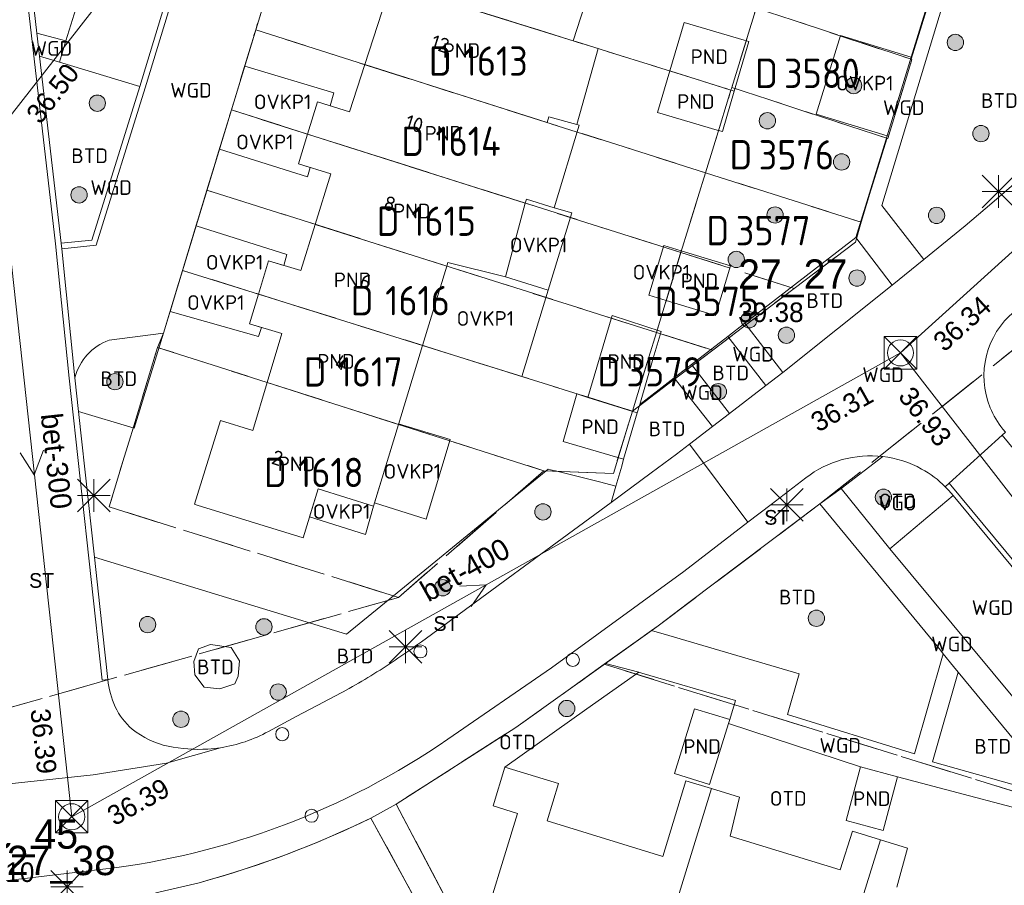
# Model space of a CAD drawing. Header units: metres. Extents: x 207644 to 210135, y 370459 to 373417.
# Tile 56 of 256: x 208578 to 208638, y 371413 to 371466. Entities that reach past the tile are written whole.
import ezdxf
from ezdxf.enums import TextEntityAlignment as Align

# ---------------------------------------------------------------- set-up
doc = ezdxf.new("R2010")
doc.units = ezdxf.units.M
doc.linetypes.add('HIDDEN2', pattern=[4.7625, 3.175, -1.5875])
for name, color, linetype in [('BTD', 7, 'Continuous'), ('combi_kolk', 7, 'Continuous'), ('CON_BxH300x300mm', 7, 'Continuous'), ('CON_BxH400x400mm', 7, 'Continuous'), ('CON_BxH500x500mm', 7, 'Continuous'), ('DMM_BxH300x300mm', 7, 'Continuous'), ('DMM_BxH400x400mm', 7, 'Continuous'), ('GB', 1, 'Continuous'), ('GB07', 1, 'Continuous'), ('GB11', 1, 'Continuous'), ('INV_BxH300x300mm', 7, 'Continuous'), ('INV_BxH400x400mm', 7, 'Continuous'), ('INV_BxH500x500mm', 7, 'Continuous'), ('KAD_Niet_vastgesteld_Perceel', 30, 'Continuous'), ('KAD_perceelnummer', 212, 'Continuous'), ('KAD_sectie', 212, 'Continuous'), ('KAD_Vastgesteld_Perceel', 212, 'Continuous'), ('KO_INSPECTIE', 7, 'Continuous'), ('NAR', 7, 'Continuous'), ('NLV_inspectieput', 7, 'Continuous'), ('NNR_inspectieput', 7, 'Continuous'), ('NOD_inspectieput', 7, 'Continuous'), ('OTD', 7, 'Continuous'), ('OVKP1', 7, 'Continuous'), ('PIJL', 7, 'Continuous'), ('PND', 7, 'Continuous'), ('VGO', 7, 'Continuous'), ('WGD', 7, 'Continuous')]:
    doc.layers.add(name, color=color, linetype=linetype)
for name, color, linetype, lineweight in [('GBOR', 7, 'Continuous', 25), ('GMV', 7, 'Continuous', 25), ('GP1', 7, 'Continuous', 30), ('Q21_lantaarnpaal', 1, 'Continuous', 0), ('Q26_boom', 72, 'Continuous', 0), ('Q28_rioolput', 153, 'Continuous', 0)]:
    doc.layers.add(name, color=color, linetype=linetype, lineweight=lineweight)
doc.styles.add('ISO', font='isocpeur.ttf', dxfattribs={"height": 1})
doc.styles.add('ISOCP', font='ISOCP.shx', dxfattribs={"height": 1.8})

# ---------------------------------------------------------------- blocks, each defined once
blk = doc.blocks.new('ACMAP_ANN_TEMPLATE_Niet_Vastgesteld_Perceelnummer')
at = {"layer": 'KAD_perceelnummer', "style": 'ISOCP'}
blk.add_attdef('Perceelnummer', text='', height=1.8, dxfattribs=at).set_placement((0, 0), align=Align.MIDDLE)
at = {"layer": 'KAD_sectie', "style": 'ISOCP'}
blk.add_attdef('sectie', text='', height=1.8, dxfattribs=at).set_placement((-2.7, 0), align=Align.MIDDLE_RIGHT)
blk = doc.blocks.new('ACMAP_ANN_TEMPLATE_Vastgesteld_Perceelnummer')
at = {"layer": 'KAD_perceelnummer', "style": 'ISOCP'}
blk.add_attdef('Perceelnummer', text='', height=1.8, dxfattribs=at).set_placement((0, 0), align=Align.MIDDLE)
at = {"layer": 'KAD_sectie', "style": 'ISOCP'}
blk.add_attdef('sectie', text='', height=1.8, dxfattribs=at).set_placement((-2.7, 0), align=Align.MIDDLE_RIGHT)
blk = doc.blocks.new('Q26')
blk.add_hatch(color=256).paths.add_polyline_path([(-0.452, -0.01, 1), (0.548, -0.01, 1)])
blk.add_circle((0.048, -0.01), 0.5)
blk = doc.blocks.new('Q21')
for p, q in [((-1, 1), (0, 0)), ((0, 1), (0, 0)), ((0, 0), (1, 1)), ((-1, 0), (0, 0)), ((-1, -1), (0, 0)), ((0, 0), (1, 0)), ((0, 0), (0, -1)), ((0, 0), (1, -1))]:
    blk.add_line(p, q)
blk = doc.blocks.new('Q28')
at = {"linetype": 'Continuous'}
for p, q in [((-1, -1), (1, 1)), ((-1, 1), (1, -1))]:
    blk.add_line(p, q, dxfattribs=at)
blk.add_lwpolyline([(1, 1), (1, -1), (-1, -1), (-1, 1)], close=True)

msp = doc.modelspace()

# ---------------------------------------------------------------- linework, layer by layer
at = {"layer": 'combi_kolk', "color": 253, "lineweight": 13}
for centre in [(208602.14, 371427.34), (208611.48, 371426.82), (208593.67, 371422.27), (208595.47, 371417.27)]:
    msp.add_circle(centre, 0.4, dxfattribs=at)
at = {"layer": 'CON_BxH300x300mm', "color": 253, "linetype": 'Continuous', "lineweight": 13}
for points in [[(208576.19, 371459.13), (208594.41, 371482.49)], [(208580.77, 371417.21), (208576.19, 371459.13)]]:
    msp.add_lwpolyline(points, dxfattribs=at)
at = {"layer": 'CON_BxH400x400mm', "color": 253, "linetype": 'Continuous', "lineweight": 13}
for points in [[(208631.56, 371445.64), (208580.77, 371417.21)], [(208631.56, 371445.64), (208648.72, 371423.55)]]:
    msp.add_lwpolyline(points, dxfattribs=at)
at = {"layer": 'CON_BxH500x500mm', "color": 253, "linetype": 'Continuous', "lineweight": 13}
msp.add_lwpolyline([(208668.57, 371479.16), (208631.56, 371445.64)], dxfattribs=at)
at = {"layer": 'GB', "color": 253, "linetype": 'Continuous', "lineweight": 13}
for points in [[(208598.738, 371463.31), (208599.775, 371466.525)], [(208597.803, 371460.414), (208598.738, 371463.31)], [(208595.221, 371459.053), (208595.825, 371461.022)], [(208595.825, 371461.022), (208597.803, 371460.414)], [(208594.662, 371457.233), (208595.221, 371459.053)], [(208596.641, 371456.625), (208594.662, 371457.233)], [(208595.685, 371453.519), (208596.641, 371456.625)], [(208595.685, 371453.519), (208594.815, 371450.691)], [(208592.212, 371449.242), (208592.834, 371451.293)], [(208594.815, 371450.691), (208592.834, 371451.293)], [(208603.751, 371450.965), (208602.267, 371446.097)], [(208591.662, 371447.43), (208592.212, 371449.242)], [(208593.642, 371446.829), (208591.662, 371447.43)], [(208592.751, 371443.831), (208593.642, 371446.829)], [(208602.267, 371446.097), (208600.792, 371441.261)], [(208591.874, 371440.882), (208592.751, 371443.831)], [(208588.302, 371436.361), (208589.897, 371441.496)], [(208589.897, 371441.496), (208591.874, 371440.882)], [(208600.792, 371441.261), (208599.264, 371436.253)], [(208595.884, 371437.304), (208594.949, 371434.296)], [(208599.264, 371436.253), (208595.884, 371437.304)], [(208588.467, 371436.31), (208588.302, 371436.361)], [(208594.949, 371434.296), (208588.467, 371436.31)], [(208607.31, 371420.258), (208606.591, 371417.874)], [(208607.31, 371420.258), (208610.608, 371419.246)], [(208610.608, 371419.246), (208609.904, 371416.952)], [(208619.975, 371418.934), (208616.758, 371408.455)], [(208608.085, 371417.408), (208605.61, 371409.352)], [(208606.591, 371417.874), (208608.085, 371417.408)], [(208609.904, 371416.952), (208617.002, 371414.774)], [(208621.124, 371416.019), (208627.87, 371413.957)], [(208630.328, 371415.799), (208627.074, 371405.268)]]:
    msp.add_lwpolyline(points, dxfattribs=at)
at = {"layer": 'GB07', "color": 253, "linetype": 'Continuous', "lineweight": 13}
for points in [[(208598.349, 371468.882), (208611.511, 371464.77)], [(208598.738, 371463.31), (208609.905, 371459.764)], [(208621.373, 371461.674), (208617.423, 371462.922)], [(208609.905, 371459.764), (208610.017, 371460.114)], [(208595.221, 371459.053), (208608.567, 371454.819)], [(208595.685, 371453.519), (208603.751, 371450.965)], [(208603.818, 371451.183), (208603.751, 371450.965)], [(208607.346, 371450.297), (208603.818, 371451.183)], [(208602.267, 371446.097), (208592.212, 371449.242)], [(208600.792, 371441.261), (208592.751, 371443.831)], [(208612.405, 371442.916), (208611.735, 371443.125)], [(208615.43, 371441.974), (208612.405, 371442.916)]]:
    msp.add_lwpolyline(points, dxfattribs=at)
at = {"layer": 'GB11', "color": 253, "linetype": 'Continuous', "lineweight": 13}
for points in [[(208613.099, 371469.721), (208611.511, 371464.77)], [(208618.299, 371465.894), (208617.423, 371462.922)], [(208621.972, 371464.811), (208618.299, 371465.894)], [(208611.721, 371459.636), (208613.029, 371464.296), (208611.511, 371464.77)], [(208622.272, 371464.722), (208621.373, 371461.674)], [(208622.272, 371464.722), (208621.972, 371464.811)], [(208616.671, 371460.373), (208617.423, 371462.922)], [(208621.373, 371461.674), (208620.644, 371459.201)], [(208620.333, 371459.293), (208616.671, 371460.373)], [(208610.017, 371460.114), (208611.721, 371459.636)], [(208611.874, 371459.593), (208610.345, 371454.524)], [(208611.721, 371459.636), (208611.874, 371459.593)], [(208620.644, 371459.201), (208620.333, 371459.293)], [(208608.567, 371454.819), (208607.346, 371450.297)], [(208608.636, 371455.073), (208608.567, 371454.819)], [(208610.345, 371454.524), (208608.636, 371455.073)], [(208617.201, 371448.85), (208618.129, 371451.896)], [(208618.129, 371451.896), (208621.146, 371450.976), (208620.218, 371447.93)], [(208620.218, 371447.93), (208617.201, 371448.85)], [(208612.405, 371442.916), (208613.888, 371447.93), (208616.9, 371446.952)], [(208616.9, 371446.952), (208616.404, 371445.31)], [(208616.404, 371445.31), (208615.577, 371442.476)], [(208610.882, 371440.203), (208611.735, 371443.125)], [(208615.577, 371442.476), (208615.43, 371441.974)], [(208615.43, 371441.974), (208614.596, 371439.119)], [(208614.596, 371439.119), (208610.882, 371440.203)], [(208617.705, 371419.868), (208618.941, 371423.833)], [(208618.941, 371423.833), (208621.1, 371423.16)], [(208621.029, 371422.933), (208619.864, 371419.195)], [(208621.029, 371422.933), (208621.1, 371423.16)], [(208619.864, 371419.195), (208617.705, 371419.868)], [(208628.228, 371416.977), (208629.117, 371420.272)], [(208631.384, 371419.66), (208629.117, 371420.272)], [(208617.002, 371414.774), (208618.401, 371419.42)], [(208618.401, 371419.42), (208619.975, 371418.934)], [(208631.384, 371419.66), (208630.494, 371416.365)], [(208619.975, 371418.934), (208621.695, 371418.404)], [(208621.695, 371418.404), (208621.124, 371416.019)], [(208630.494, 371416.365), (208628.228, 371416.977)], [(208627.87, 371413.957), (208628.616, 371416.325)], [(208628.616, 371416.325), (208630.328, 371415.799)], [(208630.328, 371415.799), (208631.985, 371415.289)], [(208631.985, 371415.289), (208631.341, 371412.895)]]:
    msp.add_lwpolyline(points, dxfattribs=at)
at = {"layer": 'GBOR', "color": 253, "linetype": 'Continuous', "lineweight": 13}
for points in [[(208586.394, 371446.858), (208584.59, 371441.02), (208581.189, 371442.046)], [(208591.06, 371426.772), (208590.549, 371427.578), (208589.285, 371427.766), (208588.532, 371427.497), (208588.263, 371426.718), (208588.317, 371425.912), (208588.882, 371425.159), (208589.85, 371425.051), (208590.764, 371425.347), (208590.979, 371425.831), (208591.06, 371426.772)]]:
    msp.add_lwpolyline(points, dxfattribs=at)
at = {"layer": 'GMV', "color": 253, "linetype": 'Continuous', "lineweight": 13}
for points in [[(208597.331, 371482.768), (208586.394, 371446.858)], [(208579.772, 371452.329), (208576.564, 371480.162)], [(208589.362, 371476.512), (208584.94, 371461.974)], [(208585.277, 371461.879), (208589.699, 371476.417)], [(208578.637, 371465.234), (208577.647, 371473.826)], [(208582.752, 371472.309), (208580.42, 371464.759)], [(208630.423, 371454.677), (208635.442, 371471.262)], [(208632.213, 371463.768), (208634.166, 371470.145)], [(208578.799, 371463.829), (208578.637, 371465.234)], [(208578.637, 371465.234), (208580.42, 371464.759)], [(208580.027, 371463.458), (208580.42, 371464.759)], [(208580.12, 371452.364), (208578.799, 371463.829)], [(208578.799, 371463.829), (208580.027, 371463.458)], [(208584.94, 371461.974), (208580.027, 371463.458)], [(208630.735, 371458.942), (208632.213, 371463.768)], [(208581.997, 371452.558), (208584.94, 371461.974)], [(208582.264, 371452.235), (208585.277, 371461.879)], [(208628.83, 371452.721), (208630.735, 371458.942)], [(208637.156, 371454.819), (208638.5, 371455.976)], [(208635.532, 371453.422), (208637.156, 371454.819)], [(208632.997, 371451.36), (208630.423, 371454.677)], [(208632.997, 371451.36), (208635.532, 371453.422)], [(208580.12, 371452.364), (208581.997, 371452.558)], [(208580.156, 371452.015), (208580.12, 371452.364)], [(208622.027, 371447.462), (208628.83, 371452.721)], [(208631.058, 371449.782), (208628.83, 371452.721)], [(208580.614, 371444.083), (208579.772, 371452.329)], [(208580.156, 371452.015), (208582.264, 371452.235)], [(208580.962, 371444.118), (208580.156, 371452.015)], [(208631.058, 371449.782), (208632.997, 371451.36)], [(208624.359, 371444.446), (208631.058, 371449.782)], [(208620.979, 371446.652), (208622.027, 371447.462)], [(208624.359, 371444.446), (208622.027, 371447.462)], [(208586.394, 371446.858), (208583.059, 371446.413)], [(208618.762, 371444.938), (208620.979, 371446.652)], [(208623.31, 371443.638), (208620.979, 371446.652)], [(208617.683, 371444.104), (208618.762, 371444.938)], [(208621.089, 371441.929), (208618.762, 371444.938)], [(208582.638, 371425.585), (208580.614, 371444.083)], [(208580.962, 371444.118), (208581.189, 371442.046)], [(208615.577, 371442.476), (208617.683, 371444.104)], [(208617.683, 371444.104), (208620.044, 371441.125)], [(208623.31, 371443.638), (208624.359, 371444.446)], [(208621.089, 371441.929), (208623.31, 371443.638)], [(208581.189, 371442.046), (208581.778, 371436.657)], [(208620.049, 371441.129), (208621.089, 371441.929)], [(208620.044, 371441.125), (208618.64, 371440.045)], [(208620.044, 371441.125), (208620.049, 371441.129)], [(208637.997, 371440.784), (208637.839, 371440.975)], [(208634.551, 371437.657), (208637.793, 371440.599)], [(208637.793, 371440.599), (208637.997, 371440.784)], [(208637.793, 371440.599), (208645.974, 371430.697)], [(208617.836, 371439.426), (208618.64, 371440.045)], [(208622.212, 371435.263), (208618.64, 371440.045)], [(208614.474, 371438.701), (208614.596, 371439.119)], [(208616.284, 371438.285), (208617.836, 371439.426)], [(208627.931, 371437.332), (208630.482, 371439.286)], [(208609.856, 371438.419), (208609.973, 371438.515)], [(208609.973, 371438.515), (208610.105, 371438.482)], [(208610.105, 371438.482), (208610.419, 371438.404)], [(208614.117, 371437.481), (208614.474, 371438.701)], [(208609.067, 371437.774), (208609.856, 371438.419)], [(208610.419, 371438.404), (208613.122, 371437.729)], [(208613.824, 371436.477), (208616.284, 371438.285)], [(208623.63, 371436.351), (208625.76, 371437.987)], [(208600.484, 371430.75), (208609.067, 371437.774)], [(208613.122, 371437.729), (208614.117, 371437.481)], [(208613.824, 371436.477), (208614.117, 371437.481)], [(208626.62, 371436.379), (208627.931, 371437.332)], [(208627.931, 371437.332), (208630.9, 371433.632)], [(208634.551, 371437.657), (208634.307, 371437.435)], [(208634.307, 371437.435), (208634.521, 371437.212)], [(208634.551, 371437.657), (208642.089, 371428.563)], [(208634.794, 371436.894), (208630.9, 371433.632)], [(208634.521, 371437.212), (208634.794, 371436.894)], [(208634.794, 371436.894), (208641.863, 371428.366)], [(208582.166, 371433.115), (208581.778, 371436.657)], [(208602.199, 371427.934), (208613.824, 371436.477)], [(208618.594, 371430.335), (208626.62, 371436.379)], [(208622.212, 371435.263), (208623.63, 371436.351)], [(208626.62, 371436.379), (208634.003, 371427.412)], [(208618.276, 371432.24), (208622.212, 371435.263)], [(208582.166, 371433.115), (208582.495, 371430.104)], [(208597.609, 371428.406), (208582.166, 371433.115)], [(208630.9, 371433.632), (208639.76, 371422.994)], [(208610.173, 371426.331), (208618.276, 371432.24)], [(208600.484, 371430.75), (208597.611, 371428.408)], [(208582.495, 371430.104), (208582.986, 371425.62)], [(208616.705, 371428.913), (208618.594, 371430.335)], [(208616.305, 371428.627), (208616.705, 371428.913)], [(208597.611, 371428.408), (208597.609, 371428.406)], [(208613.482, 371426.607), (208616.305, 371428.627)], [(208616.305, 371428.627), (208617.369, 371428.314)], [(208617.369, 371428.314), (208625.359, 371425.967)], [(208632.414, 371421.068), (208634.182, 371427.194)], [(208634.003, 371427.412), (208634.182, 371427.194)], [(208634.813, 371426.428), (208634.182, 371427.194)], [(208613.482, 371426.607), (208607.987, 371422.676)], [(208615.533, 371426.061), (208613.482, 371426.607)], [(208635.101, 371426.078), (208634.813, 371426.428)], [(208603.819, 371421.959), (208610.173, 371426.331)], [(208615.533, 371426.061), (208612.348, 371423.814)], [(208615.533, 371426.061), (208615.713, 371426.013)], [(208615.713, 371426.013), (208621.457, 371424.328)], [(208625.359, 371425.967), (208624.637, 371423.484)], [(208633.516, 371420.585), (208635.101, 371426.078)], [(208640.908, 371419.026), (208635.101, 371426.078)], [(208582.986, 371425.62), (208582.638, 371425.585)], [(208594.52, 371423.359), (208596.234, 371424.247)], [(208621.457, 371424.328), (208621.1, 371423.16)], [(208612.348, 371423.814), (208607.31, 371420.258)], [(208624.637, 371423.484), (208632.414, 371421.068)], [(208592.823, 371422.44), (208594.52, 371423.359)], [(208629.117, 371420.272), (208621.029, 371422.933)], [(208607.987, 371422.676), (208600.651, 371417.985)], [(208589.896, 371421.441), (208586.584, 371420.495)], [(208586.584, 371420.495), (208582.094, 371419.78)], [(208640.49, 371418.604), (208633.516, 371420.585)], [(208582.094, 371419.78), (208571.009, 371418.592)], [(208642.051, 371416.832), (208631.384, 371419.66)], [(208599.107, 371417.129), (208600.651, 371417.985)], [(208605.463, 371408.872), (208600.651, 371417.985)], [(208603.873, 371408.39), (208599.107, 371417.129)], [(208572.045, 371412.725), (208582.688, 371413.991)], [(208585.928, 371412.551), (208588.578, 371413.168)]]:
    msp.add_lwpolyline(points, dxfattribs=at)
for points in [[(208637.055, 371442.281, -0.330034), (208638.538, 371448.174)], [(208583.059, 371446.413, 0.249076), (208580.962, 371444.118)], [(208637.839, 371440.975, -0.074758), (208637.055, 371442.281)], [(208630.482, 371439.286, 0.195079), (208625.76, 371437.987)], [(208630.482, 371439.286, -0.096904), (208632.856, 371438.524)], [(208634.307, 371437.435, 0.070885), (208632.856, 371438.524)], [(208599.292, 371425.968, 0.019916), (208602.199, 371427.934)], [(208596.234, 371424.247, 0.021175), (208599.292, 371425.968)], [(208582.986, 371425.62, 0.077292), (208583.437, 371423.954)], [(208583.437, 371423.954, 0.116542), (208584.485, 371422.582)], [(208584.485, 371422.582, 0.121443), (208586.685, 371421.531)], [(208589.896, 371421.441, 0.088549), (208592.823, 371422.44)], [(208582.688, 371413.991, 0.122015), (208603.819, 371421.959)], [(208586.685, 371421.531, 0.067385), (208589.118, 371421.357)], [(208589.118, 371421.357, 0.023144), (208589.896, 371421.441)], [(208599.107, 371417.129, -0.047037), (208588.578, 371413.168)]]:
    msp.add_lwpolyline(points, format="xyb", dxfattribs=at)
at = {"layer": 'GP1', "color": 253, "linetype": 'Continuous', "lineweight": 13}
for points in [[(208630.735, 371458.942), (208626.397, 371460.27), (208627.875, 371465.097), (208632.213, 371463.768)], [(208591.377, 371463.218), (208590.559, 371460.532)], [(208596.827, 371461.571), (208591.377, 371463.218)], [(208596.609, 371460.781), (208596.827, 371461.571)], [(208595.825, 371461.022), (208596.609, 371460.781)], [(208589.826, 371458.126), (208590.559, 371460.532)], [(208595.221, 371459.053), (208590.559, 371460.532)], [(208595.218, 371456.43), (208589.826, 371458.126)], [(208594.662, 371457.233), (208595.388, 371457.01)], [(208595.388, 371457.01), (208595.218, 371456.43)], [(208611.42, 371454.235), (208609.974, 371449.495)], [(208610.345, 371454.524), (208611.42, 371454.235)], [(208588.395, 371453.43), (208587.563, 371450.696)], [(208593.947, 371451.678), (208588.395, 371453.43)], [(208617.201, 371448.85), (208616.137, 371449.174), (208617.065, 371452.22), (208618.129, 371451.896)], [(208592.834, 371451.293), (208593.778, 371451.006)], [(208593.778, 371451.006), (208593.947, 371451.678)], [(208586.798, 371448.185), (208587.563, 371450.696)], [(208592.212, 371449.242), (208587.563, 371450.696)], [(208607.346, 371450.297), (208609.974, 371449.495)], [(208608.356, 371444.193), (208609.974, 371449.495)], [(208592.223, 371446.654), (208586.798, 371448.185)], [(208591.662, 371447.43), (208592.401, 371447.206)], [(208592.401, 371447.206), (208592.223, 371446.654)], [(208602.267, 371446.097), (208608.356, 371444.193)], [(208600.792, 371441.261), (208599.322, 371436.444)], [(208600.801, 371441.291), (208600.792, 371441.261)], [(208603.963, 371440.339), (208600.801, 371441.291)], [(208602.5, 371435.445), (208603.963, 371440.339)], [(208595.349, 371435.582), (208595.884, 371437.304)], [(208599.264, 371436.253), (208598.768, 371434.519)], [(208599.322, 371436.444), (208602.5, 371435.445)], [(208598.768, 371434.519), (208595.349, 371435.582)]]:
    msp.add_lwpolyline(points, dxfattribs=at)
at = {"layer": 'KAD_Niet_vastgesteld_Perceel', "color": 253, "linetype": 'HIDDEN2', "lineweight": 13}
for points in [[(208632.214, 371463.64), (208622.718, 371466.779), (208624.132, 371471.379), (208633.662, 371468.347), (208632.214, 371463.64)], [(208629.143, 371453.655), (208619.61, 371456.682), (208621.171, 371461.751), (208621.221, 371461.912), (208630.724, 371458.796), (208630.716, 371458.769), (208629.143, 371453.655)], [(208625.049, 371449.59), (208618.106, 371451.793), (208619.61, 371456.682), (208629.143, 371453.655), (208628.799, 371452.431), (208625.049, 371449.59)], [(208620.051, 371445.803), (208616.603, 371446.895), (208618.106, 371451.793), (208625.049, 371449.59), (208620.051, 371445.803)], [(208615.128, 371442.074), (208616.603, 371446.895), (208620.051, 371445.803), (208615.128, 371442.074)]]:
    msp.add_lwpolyline(points, close=True, dxfattribs=at)
for points in [[(208575.905, 371423.592), (208600.796, 371430.65), (208609.704, 371438.413), (208613.964, 371438.258), (208615.128, 371442.074), (208620.051, 371445.803), (208625.049, 371449.59), (208628.799, 371452.431), (208629.143, 371453.655), (208630.716, 371458.769), (208630.724, 371458.796), (208630.778, 371458.778), (208632.259, 371463.625), (208632.214, 371463.64), (208633.662, 371468.347)], [(208639.725, 371446.836), (208626.62, 371436.379), (208616.633, 371428.859), (208613.41, 371426.554), (208607.987, 371422.676), (208600.651, 371417.985), (208599.107, 371417.129), (208597.407, 371416.332), (208595.683, 371415.589), (208593.936, 371414.9), (208592.168, 371414.267), (208590.382, 371413.689), (208588.578, 371413.168), (208585.928, 371412.551)]]:
    msp.add_lwpolyline(points, dxfattribs=at)
at = {"layer": 'KAD_Vastgesteld_Perceel', "color": 253, "linetype": 'HIDDEN2', "lineweight": 13}
for points in [[(208621.171, 371461.751), (208593.551, 371470.381), (208595.047, 371475.298), (208622.669, 371466.62), (208621.221, 371461.912), (208621.171, 371461.751)], [(208619.61, 371456.682), (208592.046, 371465.435), (208593.551, 371470.381), (208621.171, 371461.751), (208619.61, 371456.682)], [(208630.724, 371458.796), (208621.221, 371461.912), (208622.669, 371466.62), (208622.718, 371466.779), (208632.214, 371463.64), (208632.259, 371463.625), (208630.778, 371458.778), (208630.724, 371458.796)], [(208618.106, 371451.793), (208590.555, 371460.533), (208592.046, 371465.435), (208619.61, 371456.682), (208618.106, 371451.793)], [(208618.106, 371451.793), (208616.603, 371446.895), (208589.059, 371455.617), (208590.555, 371460.533), (208618.106, 371451.793)], [(208616.603, 371446.895), (208615.128, 371442.074), (208587.562, 371450.697), (208589.059, 371455.617), (208616.603, 371446.895)], [(208615.128, 371442.074), (208613.964, 371438.258), (208609.704, 371438.413), (208586.033, 371445.977), (208586.394, 371446.858), (208587.562, 371450.697), (208615.128, 371442.074)], [(208600.796, 371430.65), (208583.069, 371436.203), (208586.033, 371445.977), (208609.704, 371438.413), (208600.796, 371430.65)], [(208579.04, 371411.529), (208581.2, 371411.753), (208585.924, 371412.243), (208585.928, 371412.551), (208588.578, 371413.168), (208590.382, 371413.689), (208592.168, 371414.267), (208593.936, 371414.9), (208595.683, 371415.589), (208597.407, 371416.332), (208599.107, 371417.129), (208603.873, 371408.39), (208601.773, 371401.576), (208577.044, 371409.212), (208577.753, 371411.535), (208579.04, 371411.529)]]:
    msp.add_lwpolyline(points, close=True, dxfattribs=at)
for points in [[(208593.551, 371470.381), (208592.046, 371465.435), (208590.555, 371460.533), (208589.059, 371455.617), (208587.562, 371450.697), (208586.394, 371446.858), (208586.033, 371445.977), (208583.069, 371436.203), (208600.796, 371430.65), (208575.905, 371423.592)], [(208640.454, 371418.153), (208613.41, 371426.554), (208616.633, 371428.859), (208626.62, 371436.379), (208639.725, 371446.836)], [(208605.558, 371408.692), (208600.651, 371417.985), (208600.651, 371417.985), (208607.987, 371422.676), (208613.41, 371426.554), (208640.454, 371418.153)], [(208603.873, 371408.39), (208599.107, 371417.129), (208600.651, 371417.985), (208605.558, 371408.692)]]:
    msp.add_lwpolyline(points, dxfattribs=at)
at = {"layer": 'NOD_inspectieput', "color": 253, "lineweight": 13}
for centre in [(208631.56, 371445.64), (208580.77, 371417.21)]:
    msp.add_circle(centre, 0.8, dxfattribs=at)
at = {"layer": 'PIJL', "color": 253, "lineweight": 13}
for points in [[(208579.04, 371439.68), (208578.48, 371438.17), (208577.61, 371439.52)], [(208604.56, 371431.35), (208606.16, 371431.43), (208605.26, 371430.09)]]:
    msp.add_lwpolyline(points, dxfattribs=at)

# ---------------------------------------------------------------- block references
at = {"layer": 'KAD_Niet_vastgesteld_Perceel', "color": 253, "linetype": 'HIDDEN2', "lineweight": 13}
ref = msp.add_blockref('ACMAP_ANN_TEMPLATE_Niet_Vastgesteld_Perceelnummer', (208625.181, 371457.784), dxfattribs=at)
ref.add_attrib('Perceelnummer', '3576', dxfattribs={"layer": 'KAD_perceelnummer', "lineweight": 13, "height": 1.8, "style": 'ISOCP'}).set_placement((208625.181, 371457.784), align=Align.MIDDLE)
ref.add_attrib('sectie', 'D', dxfattribs={"layer": 'KAD_sectie', "lineweight": 13, "height": 1.8, "style": 'ISOCP'}).set_placement((208622.481, 371457.784), align=Align.MIDDLE_RIGHT)
ref = msp.add_blockref('ACMAP_ANN_TEMPLATE_Niet_Vastgesteld_Perceelnummer', (208623.758, 371453.136), dxfattribs=at)
ref.add_attrib('Perceelnummer', '3577', dxfattribs={"layer": 'KAD_perceelnummer', "lineweight": 13, "height": 1.8, "style": 'ISOCP'}).set_placement((208623.758, 371453.136), align=Align.MIDDLE)
ref.add_attrib('sectie', 'D', dxfattribs={"layer": 'KAD_sectie', "lineweight": 13, "height": 1.8, "style": 'ISOCP'}).set_placement((208621.058, 371453.136), align=Align.MIDDLE_RIGHT)
ref = msp.add_blockref('ACMAP_ANN_TEMPLATE_Niet_Vastgesteld_Perceelnummer', (208620.595, 371448.798), dxfattribs=at)
ref.add_attrib('Perceelnummer', '3575', dxfattribs={"layer": 'KAD_perceelnummer', "lineweight": 13, "height": 1.8, "style": 'ISOCP'}).set_placement((208620.595, 371448.798), align=Align.MIDDLE)
ref.add_attrib('sectie', 'D', dxfattribs={"layer": 'KAD_sectie', "lineweight": 13, "height": 1.8, "style": 'ISOCP'}).set_placement((208617.895, 371448.798), align=Align.MIDDLE_RIGHT)
ref = msp.add_blockref('ACMAP_ANN_TEMPLATE_Niet_Vastgesteld_Perceelnummer', (208617.088, 371444.485), dxfattribs=at)
ref.add_attrib('Perceelnummer', '3579', dxfattribs={"layer": 'KAD_perceelnummer', "lineweight": 13, "height": 1.8, "style": 'ISOCP'}).set_placement((208617.088, 371444.485), align=Align.MIDDLE)
ref.add_attrib('sectie', 'D', dxfattribs={"layer": 'KAD_sectie', "lineweight": 13, "height": 1.8, "style": 'ISOCP'}).set_placement((208614.388, 371444.485), align=Align.MIDDLE_RIGHT)
at = {"layer": 'KAD_Vastgesteld_Perceel', "color": 253, "linetype": 'HIDDEN2', "lineweight": 13}
ref = msp.add_blockref('ACMAP_ANN_TEMPLATE_Vastgesteld_Perceelnummer', (208606.756, 371463.532), dxfattribs=at)
ref.add_attrib('Perceelnummer', '1613', dxfattribs={"layer": 'KAD_perceelnummer', "lineweight": 13, "height": 1.8, "style": 'ISOCP'}).set_placement((208606.756, 371463.532), align=Align.MIDDLE)
ref.add_attrib('sectie', 'D', dxfattribs={"layer": 'KAD_sectie', "lineweight": 13, "height": 1.8, "style": 'ISOCP'}).set_placement((208604.056, 371463.532), align=Align.MIDDLE_RIGHT)
ref = msp.add_blockref('ACMAP_ANN_TEMPLATE_Vastgesteld_Perceelnummer', (208626.744, 371462.779), dxfattribs=at)
ref.add_attrib('Perceelnummer', '3580', dxfattribs={"layer": 'KAD_perceelnummer', "lineweight": 13, "height": 1.8, "style": 'ISOCP'}).set_placement((208626.744, 371462.779), align=Align.MIDDLE)
ref.add_attrib('sectie', 'D', dxfattribs={"layer": 'KAD_sectie', "lineweight": 13, "height": 1.8, "style": 'ISOCP'}).set_placement((208624.044, 371462.779), align=Align.MIDDLE_RIGHT)
ref = msp.add_blockref('ACMAP_ANN_TEMPLATE_Vastgesteld_Perceelnummer', (208605.065, 371458.614), dxfattribs=at)
ref.add_attrib('Perceelnummer', '1614', dxfattribs={"layer": 'KAD_perceelnummer', "lineweight": 13, "height": 1.8, "style": 'ISOCP'}).set_placement((208605.065, 371458.614), align=Align.MIDDLE)
ref.add_attrib('sectie', 'D', dxfattribs={"layer": 'KAD_sectie', "lineweight": 13, "height": 1.8, "style": 'ISOCP'}).set_placement((208602.365, 371458.614), align=Align.MIDDLE_RIGHT)
ref = msp.add_blockref('ACMAP_ANN_TEMPLATE_Vastgesteld_Perceelnummer', (208603.56, 371453.714), dxfattribs=at)
ref.add_attrib('Perceelnummer', '1615', dxfattribs={"layer": 'KAD_perceelnummer', "lineweight": 13, "height": 1.8, "style": 'ISOCP'}).set_placement((208603.56, 371453.714), align=Align.MIDDLE)
ref.add_attrib('sectie', 'D', dxfattribs={"layer": 'KAD_sectie', "lineweight": 13, "height": 1.8, "style": 'ISOCP'}).set_placement((208600.86, 371453.714), align=Align.MIDDLE_RIGHT)
ref = msp.add_blockref('ACMAP_ANN_TEMPLATE_Vastgesteld_Perceelnummer', (208601.962, 371448.845), dxfattribs=at)
ref.add_attrib('Perceelnummer', '1616', dxfattribs={"layer": 'KAD_perceelnummer', "lineweight": 13, "height": 1.8, "style": 'ISOCP'}).set_placement((208601.962, 371448.845), align=Align.MIDDLE)
ref.add_attrib('sectie', 'D', dxfattribs={"layer": 'KAD_sectie', "lineweight": 13, "height": 1.8, "style": 'ISOCP'}).set_placement((208599.262, 371448.845), align=Align.MIDDLE_RIGHT)
ref = msp.add_blockref('ACMAP_ANN_TEMPLATE_Vastgesteld_Perceelnummer', (208599.085, 371444.478), dxfattribs=at)
ref.add_attrib('Perceelnummer', '1617', dxfattribs={"layer": 'KAD_perceelnummer', "lineweight": 13, "height": 1.8, "style": 'ISOCP'}).set_placement((208599.085, 371444.478), align=Align.MIDDLE)
ref.add_attrib('sectie', 'D', dxfattribs={"layer": 'KAD_sectie', "lineweight": 13, "height": 1.8, "style": 'ISOCP'}).set_placement((208596.385, 371444.478), align=Align.MIDDLE_RIGHT)
ref = msp.add_blockref('ACMAP_ANN_TEMPLATE_Vastgesteld_Perceelnummer', (208596.649, 371438.314), dxfattribs=at)
ref.add_attrib('Perceelnummer', '1618', dxfattribs={"layer": 'KAD_perceelnummer', "lineweight": 13, "height": 1.8, "style": 'ISOCP'}).set_placement((208596.649, 371438.314), align=Align.MIDDLE)
ref.add_attrib('sectie', 'D', dxfattribs={"layer": 'KAD_sectie', "lineweight": 13, "height": 1.8, "style": 'ISOCP'}).set_placement((208593.949, 371438.314), align=Align.MIDDLE_RIGHT)
at = {"layer": 'Q21_lantaarnpaal', "color": 253}
for p in [(208637.574, 371455.54), (208582.13, 371436.899), (208624.591, 371436.327), (208601.22, 371427.632), (208580.483, 371412.91)]:
    msp.add_blockref('Q21', p, dxfattribs=at)
at = {"layer": 'Q26_boom', "color": 253}
for p in [(208634.874, 371464.678), (208628.638, 371462.04), (208582.293, 371460.957), (208623.354, 371459.878), (208636.441, 371459.094), (208627.902, 371457.357), (208581.173, 371455.338), (208623.827, 371454.103), (208633.723, 371454.079), (208621.451, 371451.378), (208628.848, 371450.237), (208622.237, 371447.681), (208624.523, 371446.736), (208583.373, 371443.887), (208620.353, 371443.274), (208630.47, 371436.799), (208609.602, 371435.906), (208603.458, 371431.253), (208585.373, 371428.996), (208626.361, 371429.385), (208592.501, 371428.859), (208593.378, 371424.862), (208611.064, 371423.854), (208587.419, 371423.195)]:
    msp.add_blockref('Q26', p, dxfattribs=at)
at = {"layer": 'Q28_rioolput', "color": 253}
for p in [(208631.558, 371445.64), (208580.768, 371417.214)]:
    msp.add_blockref('Q28', p, dxfattribs=at)

# ---------------------------------------------------------------- texts
at = {"layer": 'BTD', "color": 253, "linetype": 'Continuous', "lineweight": 13, "style": 'ISO'}
for p in [(208637.622, 371461.11), (208581.87, 371457.723), (208626.923, 371448.847), (208583.657, 371444.058), (208621.156, 371444.415), (208617.254, 371440.985), (208625.244, 371430.672), (208598.142, 371427.065), (208589.581, 371426.395), (208637.212, 371421.525)]:
    msp.add_text('BTD', height=0.9, dxfattribs=at).set_placement(p, align=Align.MIDDLE_CENTER)
at = {"layer": 'DMM_BxH300x300mm', "color": 253, "lineweight": 13}
msp.add_text('bet-300', height=1.3, rotation=276.24, dxfattribs=at).set_placement((208578.87, 371441.87))
at = {"layer": 'DMM_BxH400x400mm', "color": 253, "lineweight": 13}
msp.add_text('bet-400', height=1.3, rotation=29.24, dxfattribs=at).set_placement((208602.62, 371430.34))
at = {"layer": 'INV_BxH300x300mm', "color": 253, "lineweight": 13}
for s, rotation, p in [('36.50', 52.05, (208578.84, 371459.6)), ('36.39', 276.24, (208578.24, 371423.77))]:
    msp.add_text(s, height=1.2, rotation=rotation, dxfattribs=at).set_placement(p)
at = {"layer": 'INV_BxH400x400mm', "color": 253, "lineweight": 13}
for s, rotation, p in [('36.31', 29.24, (208626.51, 371440.75)), ('36.93', 307.84, (208631.37, 371442.96)), ('36.39', 29.24, (208583.39, 371416.62))]:
    msp.add_text(s, height=1.2, rotation=rotation, dxfattribs=at).set_placement(p)
at = {"layer": 'INV_BxH500x500mm', "color": 253, "lineweight": 13}
msp.add_text('36.34', height=1.2, rotation=42.17, dxfattribs=at).set_placement((208634.25, 371445.65))
at = {"layer": 'KO_INSPECTIE', "color": 253, "lineweight": 13}
for p in [(208623.21, 371435.11), (208578.16, 371431.24), (208602.94, 371428.6)]:
    msp.add_text('ST', height=0.9, dxfattribs=at).set_placement(p)
at = {"layer": 'NAR', "color": 253, "linetype": 'Continuous', "lineweight": 13, "style": 'ISO'}
for s, rotation, p in [('12', 342.4, (208603.353, 371464.582)), ('10', 342.9, (208601.766, 371459.685)), ('8', 342.9, (208600.259, 371454.783)), ('6', 342.9, (208598.791, 371450.01)), ('4', 343.1, (208597.284, 371445.048)), ('2', 342.7, (208593.374, 371439.204))]:
    msp.add_text(s, height=0.9, rotation=rotation, dxfattribs=at).set_placement(p, align=Align.MIDDLE_CENTER)
at = {"layer": 'NLV_inspectieput', "color": 253, "lineweight": 13}
for s, p in [('39.38', (208621.61, 371447.53)), ('39.10', (208574.47, 371413.21))]:
    msp.add_text(s, height=1.2, dxfattribs=at).set_placement(p)
at = {"layer": 'NNR_inspectieput', "color": 253, "lineweight": 13}
for s, p in [('27_27', (208621.61, 371449.57)), ('28_45', (208574.47, 371415.25)), ('27_38', (208576.79, 371413.63))]:
    msp.add_text(s, height=1.8, dxfattribs=at).set_placement(p)
at = {"layer": 'OTD', "color": 253, "linetype": 'Continuous', "lineweight": 13, "style": 'ISO'}
for p in [(208631.363, 371436.566), (208608.092, 371421.781), (208624.681, 371418.332)]:
    msp.add_text('OTD', height=0.9, dxfattribs=at).set_placement(p, align=Align.MIDDLE_CENTER)
at = {"layer": 'OVKP1', "color": 253, "linetype": 'Continuous', "lineweight": 13, "style": 'ISO'}
for p in [(208629.376, 371462.176), (208593.693, 371461.028), (208592.607, 371458.567), (208609.383, 371452.254), (208590.755, 371451.192), (208616.91, 371450.588), (208589.6, 371448.727), (208606.121, 371447.749), (208601.643, 371438.376), (208597.307, 371435.918)]:
    msp.add_text('OVKP1', height=0.9, dxfattribs=at).set_placement(p, align=Align.MIDDLE_CENTER)
at = {"layer": 'PND', "color": 253, "linetype": 'Continuous', "lineweight": 13, "style": 'ISO'}
for p in [(208604.656, 371464.172), (208619.848, 371463.797), (208619.022, 371461.049), (208603.548, 371459.097), (208601.615, 371454.333), (208597.982, 371450.115), (208619.243, 371450.059), (208596.965, 371445.12), (208614.752, 371445.11), (208613.156, 371441.111), (208594.547, 371438.839), (208619.403, 371421.514), (208629.806, 371418.319)]:
    msp.add_text('PND', height=0.9, dxfattribs=at).set_placement(p, align=Align.MIDDLE_CENTER)
at = {"layer": 'VGO', "color": 253, "linetype": 'Continuous', "lineweight": 13, "style": 'ISO'}
msp.add_text('VGO', height=0.9, dxfattribs=at).set_placement((208631.369, 371436.433), align=Align.MIDDLE_CENTER)
at = {"layer": 'WGD', "color": 253, "linetype": 'Continuous', "lineweight": 13, "style": 'ISO'}
for p in [(208579.529, 371464.302), (208588.079, 371461.741), (208631.759, 371460.673), (208583.187, 371455.777), (208622.525, 371445.561), (208630.495, 371444.305), (208619.401, 371443.212), (208637.199, 371430.031), (208634.716, 371427.798), (208627.867, 371421.582)]:
    msp.add_text('WGD', height=0.9, dxfattribs=at).set_placement(p, align=Align.MIDDLE_CENTER)

doc.saveas('drawing.dxf')
